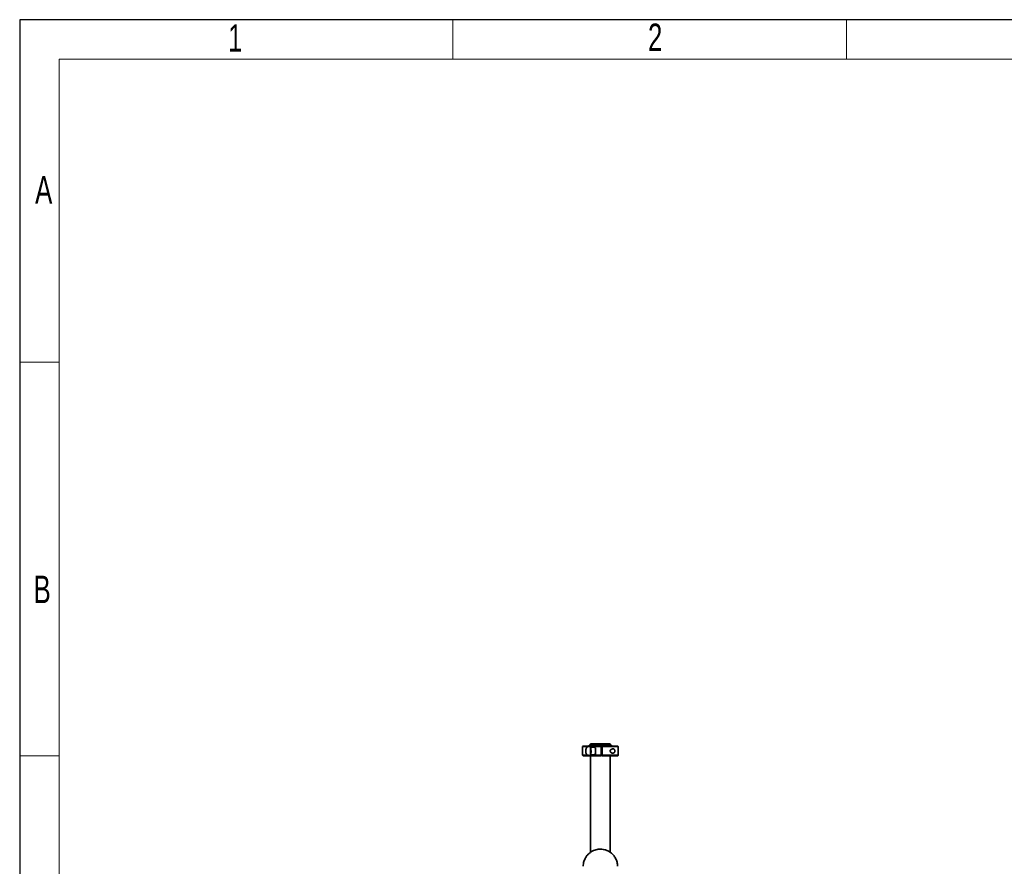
# Model space of a CAD drawing. Header units: millimetres. Extents: x 5 to 517, y 5 to 292.
# Tile 22 of 98: x 5 to 130, y 184 to 292. Entities that reach past the tile are written whole.
import ezdxf

# ---------------------------------------------------------------- set-up
doc = ezdxf.new("R2010")
doc.units = ezdxf.units.MM
doc.styles.add('SLDTEXTSTYLE1', font='TXT', dxfattribs={"width": 0.7})

msp = doc.modelspace()

# ---------------------------------------------------------------- linework, layer by layer
at = {"color": 7, "linetype": 'Continuous', "lineweight": 25}
for p, q in [((415.0034, 291.9994), (5, 291.9994)), ((5, 291.9994), (5, 5))]:
    msp.add_line(p, q, dxfattribs=at)
at = {"color": 7, "linetype": 'Continuous', "lineweight": 18}
for p, q in [((60.0034, 291.9994), (60.0034, 286.9994)), ((110.0034, 286.9994), (110.0034, 291.9994)), ((410.0034, 286.9994), (10, 286.9994)), ((10, 286.9994), (10, 10)), ((10, 248.5), (5, 248.5)), ((10, 198.5), (5, 198.5))]:
    msp.add_line(p, q, dxfattribs=at)
at = {"color": 7, "linetype": 'Continuous', "lineweight": 35}
for p, q in [((76.5443, 199.713), (76.4943, 199.663)), ((76.4943, 199.663), (76.4943, 198.563)), ((77.1836, 199.663), (76.4943, 199.663)), ((76.5443, 199.713), (78.8342, 199.713)), ((77.328, 199.833), (77.328, 199.713)), ((77.9371, 199.833), (77.328, 199.833)), ((77.4898, 199.2873), (77.487, 199.0038)), ((77.487, 199.0038), (77.504, 198.8295)), ((77.5245, 199.0038), (77.487, 199.0038)), ((77.5096, 199.3965), (77.4898, 199.2873)), ((77.5203, 199.2873), (77.4898, 199.2873)), ((77.4943, 200.003), (77.4943, 199.833)), ((77.4978, 200.003), (77.4943, 200.003)), ((79.9943, 200.003), (77.4978, 200.003)), ((77.504, 198.8295), (77.5238, 198.9387)), ((77.5266, 199.2222), (77.5096, 199.3965)), ((77.8711, 199.613), (77.5168, 199.613)), ((77.5238, 198.9387), (77.5266, 199.2222)), ((78.8379, 199.663), (77.6861, 199.663)), ((77.9371, 199.713), (77.9371, 199.833)), ((78.1293, 199.833), (77.9371, 199.833)), ((78.1293, 199.713), (78.1293, 199.833)), ((78.7395, 199.833), (78.1293, 199.833)), ((78.1362, 199.3924), (78.1362, 199.5264)), ((78.1362, 198.6996), (78.1362, 198.8336)), ((78.7395, 199.833), (78.9553, 199.833)), ((78.7395, 199.713), (78.7395, 199.833)), ((78.8342, 199.713), (78.8379, 199.663)), ((78.8356, 199.703), (78.9181, 199.703)), ((78.8379, 199.663), (78.8379, 198.563)), ((78.9464, 199.413), (78.8379, 199.413)), ((78.9163, 199.713), (78.9125, 199.663)), ((78.9125, 199.413), (78.9125, 199.663)), ((78.9838, 199.713), (78.9163, 199.713)), ((78.9888, 199.833), (78.9621, 199.833)), ((78.9875, 199.663), (78.9838, 199.713)), ((78.9838, 199.713), (80.9443, 199.713)), ((78.9875, 198.563), (78.9875, 199.663)), ((80.9943, 199.663), (78.9875, 199.663)), ((78.9888, 199.713), (78.9888, 199.833)), ((79.5752, 199.833), (78.9888, 199.833)), ((79.5752, 199.713), (79.5752, 199.833)), ((79.7034, 199.833), (79.5752, 199.833)), ((79.7034, 199.713), (79.7034, 199.833)), ((80.148, 199.833), (79.7034, 199.833)), ((79.9943, 199.833), (79.9943, 200.003)), ((80.148, 199.713), (80.148, 199.833)), ((80.9943, 199.663), (80.9443, 199.713)), ((80.9943, 198.563), (80.9943, 199.663)), ((76.4943, 198.563), (76.5443, 198.513)), ((76.4943, 198.563), (77.1836, 198.563)), ((78.8342, 198.513), (76.5443, 198.513)), ((77.4943, 198.513), (77.4943, 186.2387)), ((77.5168, 198.613), (77.8706, 198.613)), ((77.6861, 198.563), (78.8379, 198.563)), ((78.8379, 198.563), (78.8342, 198.513)), ((78.8379, 198.813), (78.9464, 198.813)), ((78.9125, 198.563), (78.9125, 198.813)), ((78.9125, 198.563), (78.9163, 198.513)), ((78.9163, 198.513), (78.9838, 198.513)), ((78.9838, 198.513), (78.9875, 198.563)), ((80.9443, 198.513), (78.9838, 198.513)), ((78.9875, 198.563), (80.9943, 198.563)), ((79.9943, 186.2404), (79.9943, 198.513)), ((80.9443, 198.513), (80.9943, 198.563))]:
    msp.add_line(p, q, dxfattribs=at)
at = {"color": 7, "linetype": 'Continuous', "lineweight": 35, "flags": 128}
msp.add_lwpolyline([(77.5408, 199.3001), (77.5357, 199.4153), (77.5285, 199.5082), (77.5197, 199.5717), (77.51, 199.6012), (77.5, 199.5945), (77.4905, 199.552), (77.4823, 199.4771), (77.4758, 199.3751), (77.4717, 199.2537), (77.4701, 199.1218), (77.4713, 198.9893), (77.4751, 198.866), (77.4813, 198.761), (77.4894, 198.6821), (77.4987, 198.6351), (77.5087, 198.6236), (77.5185, 198.6484), (77.5275, 198.7077), (77.5349, 198.797), (77.5402, 198.9097), (77.5431, 199.0376), (77.5433, 199.171), (77.5408, 199.3001)], dxfattribs=at)
at = {"color": 7, "linetype": 'Continuous', "lineweight": 35}
for centre, radius, start, end in [((76.7196, 199.3672), 0.8342, 355.648488, 17.13424), ((75.2944, 199.0707), 2.269, 348.362798, 5.899942), ((72.3691, 199.113), 5.7739, 357.226141, 2.773859)]:
    msp.add_arc(centre, radius, start, end, dxfattribs=at)
for points, knots in [([(77.1836, 198.563), (77.1623, 198.5721), (77.0917, 198.6026), (76.9895, 198.6931), (76.9079, 198.8578), (76.8748, 199.0478), (76.8805, 199.2293), (76.919, 199.3927), (76.9912, 199.5291), (77.0831, 199.6179), (77.1548, 199.6501), (77.1836, 199.663)], [0, 0, 0, 0, 0.05996603, 0.19973882, 0.34035245, 0.46208848, 0.57380558, 0.6835176, 0.79627327, 0.91819019, 1, 1, 1, 1]), ([(77.6861, 199.663), (77.6108, 199.6796), (77.455, 199.714), (77.2781, 199.6864), (77.1867, 199.6638), (77.1836, 199.663)], [0, 0, 0, 0, 0.47464361, 0.98165578, 1, 1, 1, 1]), ([(78.1362, 199.5264), (78.0604, 199.5531), (77.9076, 199.6069), (77.7603, 199.6442), (77.6861, 199.663)], [0, 0, 0, 0, 0.496364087, 1, 1, 1, 1]), ([(80.3414, 199.388), (80.2875, 199.3809), (80.1923, 199.3683), (80.0761, 199.299), (80.0091, 199.2314), (79.9774, 199.1777), (79.9651, 199.1248), (79.9692, 199.0738), (79.9933, 199.0161), (80.0533, 198.9446), (80.1677, 198.8701), (80.3084, 198.8297), (80.4313, 198.8443), (80.5105, 198.8955), (80.5572, 198.9624), (80.5827, 199.0381), (80.5901, 199.1168), (80.5812, 199.1921), (80.5587, 199.2586), (80.5174, 199.3224), (80.4461, 199.3772), (80.3794, 199.3841), (80.3414, 199.388)], [0, 0, 0, 0, 0.09947148, 0.17547056, 0.21106605, 0.24079407, 0.26193862, 0.28315977, 0.30796007, 0.34664835, 0.41748489, 0.5205715, 0.59891477, 0.65477456, 0.69801546, 0.73382628, 0.76978494, 0.80227683, 0.83485369, 0.87114155, 0.92659609, 1, 1, 1, 1]), ([(77.1836, 198.563), (77.1867, 198.5622), (77.259, 198.5443), (77.402, 198.5228), (77.5708, 198.5277), (77.6594, 198.5548), (77.6861, 198.563)], [0, 0, 0, 0, 0.01831851, 0.41492086, 0.82431997, 1, 1, 1, 1]), ([(77.6861, 198.563), (77.7331, 198.5744), (77.8799, 198.61), (78.0325, 198.6633), (78.1362, 198.6996)], [0, 0, 0, 0, 0.32048833, 1, 1, 1, 1]), ([(80.9193, 184.4647), (80.9164, 184.5508), (80.9107, 184.7209), (80.8632, 184.9788), (80.7873, 185.2282), (80.6826, 185.4649), (80.5528, 185.6842), (80.4017, 185.8828), (80.2342, 186.0578), (79.9992, 186.2549), (79.688, 186.4423), (79.3064, 186.5802), (78.9519, 186.6411), (78.628, 186.6463), (78.3235, 186.6086), (78.0144, 186.5251), (77.6973, 186.3853), (77.3837, 186.1791), (77.1458, 185.9528), (76.9761, 185.7396), (76.8546, 185.5523), (76.7437, 185.3338), (76.6504, 185.077), (76.5826, 184.7814), (76.5739, 184.5742), (76.5693, 184.4647)], [0, 0, 0, 0, 0.04102634, 0.08110552, 0.12016254, 0.15812754, 0.19495229, 0.2306331, 0.26524751, 0.29882181, 0.36221721, 0.42014163, 0.47220718, 0.51605462, 0.55895447, 0.60362353, 0.65317258, 0.70721931, 0.76411258, 0.79338071, 0.82423735, 0.85986682, 0.90092823, 0.94765674, 1, 1, 1, 1])]:
    msp.add_open_spline(points, degree=3, knots=knots, dxfattribs=at)

# ---------------------------------------------------------------- texts
at = {"color": 7, "linetype": 'Continuous', "lineweight": 0, "char_height": 3.5, "attachment_point": 2, "style": 'SLDTEXTSTYLE1'}
for s, insert in [('1', (32.3714, 291.4175)), ('2', (85.6998, 291.5064)), ('A', (8.0487, 272.1389)), ('B', (7.8526, 221.3887))]:
    msp.add_mtext(s, dxfattribs=dict(at, insert=insert))

doc.saveas('drawing.dxf')
